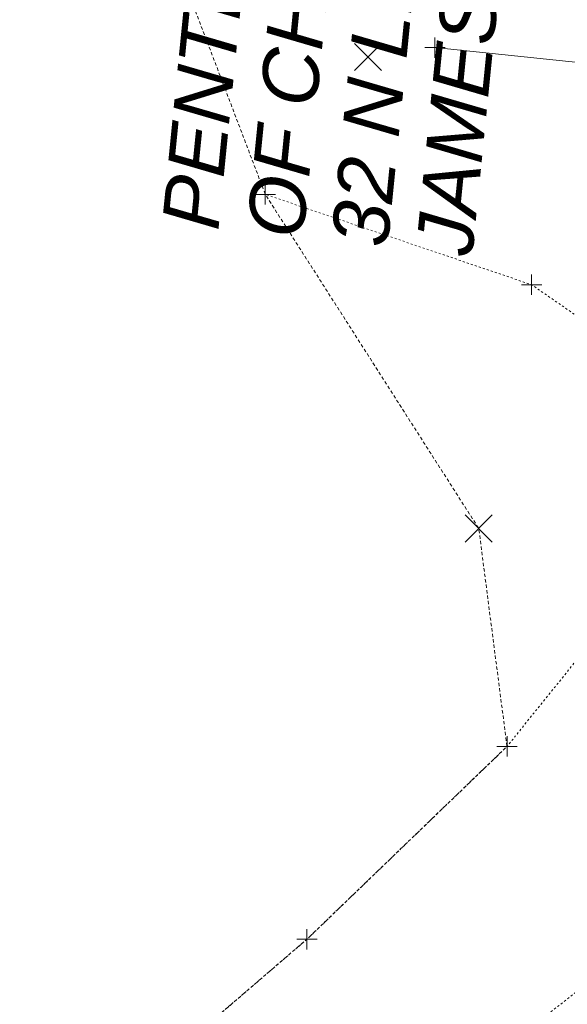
# Model space of a CAD drawing. Header units: feet. Extents: x 1620404 to 1693143, y 557267 to 607752.
# Tile 38 of 107: x 1620869 to 1620896, y 607385 to 607433. Entities that reach past the tile are written whole.
import ezdxf

# ---------------------------------------------------------------- set-up
doc = ezdxf.new("R2010")
doc.units = ezdxf.units.FT
doc.header["$MEASUREMENT"] = 0
for name, pattern in [('DGN Style 2', [0.271631, 0.162979, -0.108652]), ('DGN Style 5', [0.190142, 0.081489, -0.108652]), ('gasex', [0])]:
    doc.linetypes.add(name, pattern=pattern)
for name, color, linetype, lineweight in [('PV_P_EOP', 7, 'Continuous', 30), ('PV_X_Driveway', 7, 'DGN Style 5', 0), ('SV_X_Random_Point (Construction)', 7, 'Continuous', 0), ('UT_X_Gas', 40, 'gasex', 0), ('XS_X_Ground_Line', 3, 'DGN Style 2', 13)]:
    doc.layers.add(name, color=color, linetype=linetype, lineweight=lineweight)
doc.layers.add('SV_X_Shot_Marker (Construction)', color=40, linetype='Continuous', lineweight=0, transparency=0.5)
doc.styles.add('Slanted-Normal LS 0.50 Masked', font='ariali.ttf', dxfattribs={"height": 0.14})

# ---------------------------------------------------------------- blocks, each defined once
blk = doc.blocks.new('X_42')
at = {"layer": 'SV_X_Random_Point (Construction)', "color": 7, "linetype": 'Continuous', "lineweight": 0, "transparency": 33554559}
for p, q in [((-0.0333, -0.0334), (0.0333, 0.0334)), ((-0.0333, 0.0334), (0.0333, -0.0334))]:
    blk.add_line(p, q, dxfattribs=at)
blk = doc.blocks.new('SVPT_382')
at = {"layer": 'SV_X_Shot_Marker (Construction)', "transparency": 33554495}
for p, q in [((0, 0.025), (0, -0.025)), ((-0.025, 0), (0.025, 0))]:
    blk.add_line(p, q, dxfattribs=at)
blk.add_point((0, 0), dxfattribs=at)
blk = doc.blocks.new('SVPT_383')
at = {"layer": 'SV_X_Shot_Marker (Construction)', "transparency": 33554495}
for p, q in [((0, 0.025), (0, -0.025)), ((-0.025, 0), (0.025, 0))]:
    blk.add_line(p, q, dxfattribs=at)
blk.add_point((0, 0), dxfattribs=at)
blk = doc.blocks.new('SVPT_391')
at = {"layer": 'SV_X_Shot_Marker (Construction)', "transparency": 33554495}
for p, q in [((0, 0.025), (0, -0.025)), ((-0.025, 0), (0.025, 0))]:
    blk.add_line(p, q, dxfattribs=at)
blk.add_point((0, 0), dxfattribs=at)
blk = doc.blocks.new('SVPT_392')
at = {"layer": 'SV_X_Shot_Marker (Construction)', "transparency": 33554495}
for p, q in [((0, 0.025), (0, -0.025)), ((-0.025, 0), (0.025, 0))]:
    blk.add_line(p, q, dxfattribs=at)
blk.add_point((0, 0), dxfattribs=at)
blk = doc.blocks.new('X_55')
at = {"layer": 'SV_X_Random_Point (Construction)', "color": 7, "linetype": 'Continuous', "lineweight": 0, "transparency": 33554559}
for p, q in [((-0.0333, -0.0334), (0.0333, 0.0334)), ((-0.0333, 0.0334), (0.0333, -0.0334))]:
    blk.add_line(p, q, dxfattribs=at)
blk = doc.blocks.new('SVPT_1118')
at = {"layer": 'SV_X_Shot_Marker (Construction)', "transparency": 33554495}
for p, q in [((0, 0.025), (0, -0.025)), ((-0.025, 0), (0.025, 0))]:
    blk.add_line(p, q, dxfattribs=at)
blk.add_point((0, 0), dxfattribs=at)

msp = doc.modelspace()

# ---------------------------------------------------------------- linework, layer by layer
at = {"layer": 'PV_X_Driveway', "flags": 128}
msp.add_lwpolyline([(1620927.142, 607405.926), (1620922.868, 607405.028), (1620916.772, 607401.378), (1620906.549, 607393.449), (1620893.747, 607383.384), (1620878.98, 607371.074), (1620861.649, 607356.769), (1620843.764, 607344.065), (1620825.353, 607333.178), (1620813.93, 607327.22), (1620798.746, 607321.497), (1620785.862, 607318.276), (1620766.505, 607314.621)], dxfattribs=at)

# ---------------------------------------------------------------- block references
at = {"layer": 'SV_X_Random_Point (Construction)', "color": 7, "linetype": 'Continuous', "lineweight": 0, "transparency": 33554559, "xscale": 20, "yscale": 20, "zscale": 20}
msp.add_blockref('X_42', (1620891.589, 607408.347), dxfattribs=at)
at = {"layer": 'SV_X_Shot_Marker (Construction)', "transparency": 33554495, "xscale": 20, "yscale": 20, "zscale": 20}
for name, p in [('SVPT_391', (1620894.201, 607420.382)), ('SVPT_383', (1620892.984, 607397.589)), ('SVPT_382', (1620883.102, 607388.071))]:
    msp.add_blockref(name, p, dxfattribs=at)

# ---------------------------------------------------------------- texts
at = {"layer": 'PV_P_EOP', "linetype": 'Continuous', "insert": (1620875.936, 607423.297), "char_height": 2.8, "attachment_point": 1, "rotation": 84.274, "line_spacing_factor": 0.9, "style": 'Slanted-Normal LS 0.50 Masked', "bg_fill": 3, "box_fill_scale": 1.0125, "bg_fill_color": 7, "bg_fill_transparency": 0}
msp.add_mtext('PENTECOSTAL CHURCH\\POF CHRIST\\P32 N LIMESTONE ST\\PJAMESTOWN, OH 45335', dxfattribs=at)

# ---------------------------------------------------------------- next in the draw order: linework, layer by layer
at = {"layer": 'PV_X_Driveway', "flags": 128}
msp.add_lwpolyline([(1620830.833, 607363.592), (1620838.698, 607363.398), (1620844.436, 607364.027), (1620847.776, 607364.944), (1620849.817, 607366.113), (1620850.305, 607366.436), (1620850.861, 607368.325), (1620854.264, 607368.249), (1620854.922, 607372.936), (1620859.624, 607372.405), (1620861.853, 607372.163), (1620863.634, 607372.487), (1620865.854, 607373.61), (1620867.478, 607374.653), (1620883.102, 607388.071), (1620892.984, 607397.589), (1620897.014, 607402.592), (1620899.53, 607407.59), (1620900.643, 607410.997), (1620901.12, 607412.489), (1620900.763, 607414.817), (1620899.935, 607415.865), (1620897.376, 607418.186), (1620894.201, 607420.382), (1620881.045, 607424.843)], dxfattribs=at)
at = {"layer": 'UT_X_Gas', "flags": 128}
msp.add_lwpolyline([(1620927.13, 607428.456), (1620909.581, 607429.98), (1620889.423, 607432.089)], dxfattribs=at)
at = {"layer": 'XS_X_Ground_Line', "flags": 128}
msp.add_lwpolyline([(1620746.689, 607297.379), (1620748.095, 607291.785), (1620779.569, 607288.79), (1620808.741, 607301.635), (1620814.86, 607301.894), (1620812.283, 607290.973), (1620815.494, 607284.813), (1620812.734, 607269.032), (1620817.164, 607272.316), (1620822.663, 607273.472), (1620823.777, 607275.409), (1620833.831, 607276.857), (1620842.089, 607280.051), (1620850.734, 607285.069), (1620880.059, 607282.731), (1620881.962, 607280.443), (1620895.902, 607261.523), (1620889.382, 607213.696), (1620888.082, 607205.216), (1620883.753, 607159.401), (1620887.996, 607141.373), (1620888.315, 607125.213), (1620884.571, 607106.645), (1620890.511, 607106.463), (1620889.465, 607094.585), (1620889.25, 607093.707), (1620888.672, 607092.772), (1620887.978, 607092.076), (1620887.071, 607092.006), (1620886.16, 607091.971), (1620885.568, 607088.082), (1620886.654, 607087.902), (1620887.651, 607087.221), (1620888.442, 607085.707), (1620888.506, 607084.888), (1620886.778, 607070.576), (1620890.524, 607069.916), (1620895.233, 607075.171), (1620900.283, 607078.624), (1620900.793, 607078.524), (1620919.758, 607082.46), (1620942.421, 607075.264), (1620945.919, 607074.816), (1620945.726, 607070.668), (1620957.413, 607069.613), (1620957.499, 607070.146), (1620957.496, 607071.987), (1620957.906, 607076.408), (1620958.376, 607081.776), (1620959.258, 607088.255), (1620959.666, 607091.269), (1620962.505, 607101.55), (1620963.872, 607107.921), (1620965.588, 607113.691), (1620965.547, 607113.815), (1620964.075, 607114.367), (1620964.051, 607115.384), (1620972.6, 607145.578), (1620973.005, 607146.593), (1620973.54, 607148.302), (1620973.567, 607148.753), (1620974.702, 607164.594), (1620976.192, 607165.798), (1620973.782, 607173.685), (1620974.035, 607176.388), (1620980.349, 607196.013), (1620984.729, 607210.858), (1620984.874, 607218.044), (1620986.574, 607226.322), (1620992.94, 607228.959), (1621010.774, 607227.179), (1621013.458, 607226.052), (1621020.637, 607226.073), (1621020.734, 607226.201), (1621032.239, 607297.081), (1621054.112, 607306.746), (1621054.931, 607316.441), (1621057.013, 607344.711), (1621054.387, 607377.319), (1621050.594, 607393.13), (1621052.339, 607410.523), (1621046.191, 607417.464), (1621042.617, 607421.609), (1621037.835, 607424.331), (1621033.292, 607433.17), (1620979.512, 607425.149), (1620983.192, 607452.594), (1620985.231, 607472.251), (1620986.351, 607484.731), (1620986.748, 607489.362), (1620988.881, 607514.27), (1620990.903, 607531.605), (1620991.127, 607533.857), (1620993.597, 607558.734), (1620994.28, 607565.511), (1620996.788, 607590.385), (1620998.437, 607605.104), (1621000.336, 607626.565), (1621002.111, 607645.831), (1621002.892, 607654.576), (1620999.135, 607655.949), (1620995.811, 607656.471), (1620995.386, 607656.598), (1620977.877, 607662.074), (1620971.699, 607662.307), (1620960.511, 607670.555), (1620960.109, 607670.677), (1620938.469, 607671.362), (1620937.805, 607643.561), (1620937.135, 607610.92), (1620935.315, 607584.427), (1620928.858, 607551.193), (1620925.198, 607530.235), (1620918.419, 607505.271), (1620916.534, 607497.176), (1620919.823, 607452.032), (1620882.973, 607448.406), (1620871.8, 607449.095), (1620881.045, 607424.843), (1620891.589, 607408.347), (1620892.984, 607397.589), (1620883.102, 607388.071), (1620867.478, 607374.653), (1620865.854, 607373.61), (1620863.634, 607372.487), (1620861.853, 607372.163), (1620859.624, 607372.405), (1620854.922, 607372.936), (1620854.264, 607368.249), (1620850.861, 607368.325), (1620850.305, 607366.436), (1620849.817, 607366.113), (1620847.776, 607364.944), (1620844.436, 607364.027), (1620838.698, 607363.398), (1620830.833, 607363.592), (1620824.924, 607352.991), (1620817.773, 607341.051), (1620800.298, 607333.725), (1620787.71, 607330.391), (1620776.274, 607328.723), (1620765.797, 607328.274), (1620766.505, 607314.621), (1620746.689, 607297.379)], dxfattribs=at)

# ---------------------------------------------------------------- next in the draw order: block references
at = {"layer": 'SV_X_Random_Point (Construction)', "color": 7, "linetype": 'Continuous', "lineweight": 0, "transparency": 33554559, "xscale": 20, "yscale": 20, "zscale": 20}
msp.add_blockref('X_55', (1620886.121, 607431.626), dxfattribs=at)
at = {"layer": 'SV_X_Shot_Marker (Construction)', "transparency": 33554495, "xscale": 20, "yscale": 20, "zscale": 20}
for name, p in [('SVPT_1118', (1620889.423, 607432.089)), ('SVPT_392', (1620881.045, 607424.843))]:
    msp.add_blockref(name, p, dxfattribs=at)

doc.saveas('drawing.dxf')
